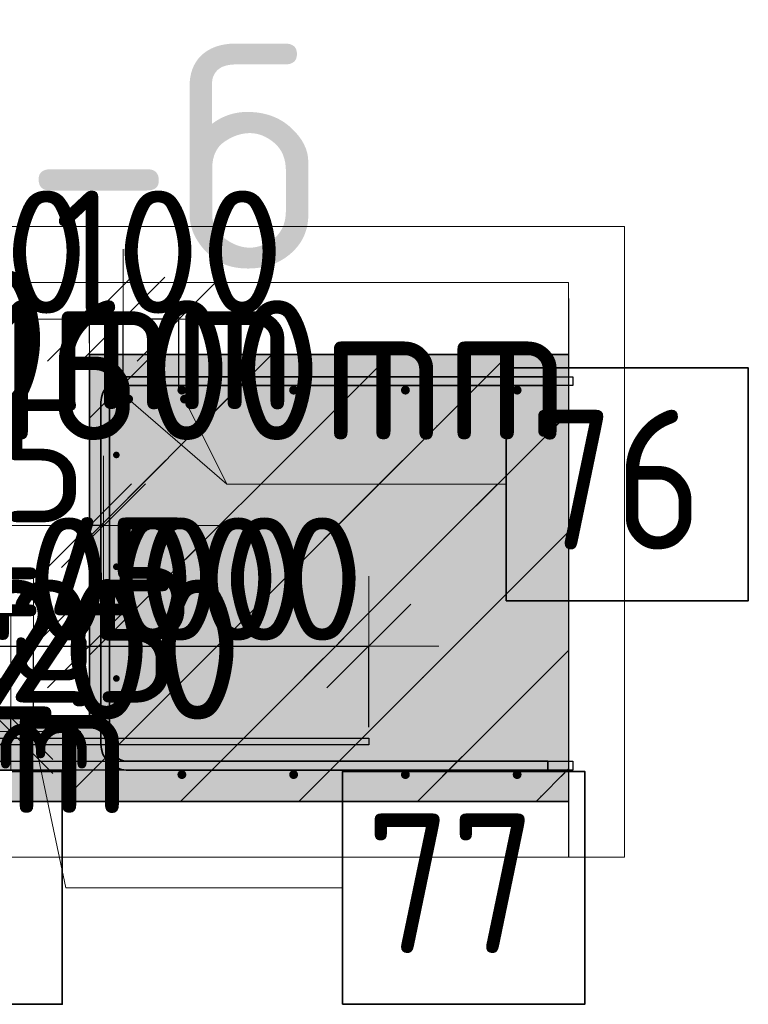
# Model space of a CAD drawing. Header units: millimetres. Extents: x -3483 to 105345, y -283423 to 72284.
# Tile 143 of 155: x 63732 to 65036, y 51565 to 53327. Entities that reach past the tile are written whole.
import ezdxf

# ---------------------------------------------------------------- set-up
doc = ezdxf.new("R2010")
doc.units = ezdxf.units.MM
doc.header["$PDMODE"] = 65
doc.linetypes.add('______11', pattern=[500, 400, -50, 0, -50])
doc.linetypes.add('______5', pattern=[1100, 800, -100, 100, -100])
for name, color, linetype, lineweight in [('Standard', 7, 'Continuous', 25), ('Арм.стержн. Арматура края', 96, 'Continuous', 35), ('Арматурный каркас 03', 220, 'Continuous', 35), ('Размерная линия_ общее', 7, 'Continuous', 13)]:
    doc.layers.add(name, color=color, linetype=linetype, lineweight=lineweight)
for name, color, linetype, lineweight, true_color in [('Арм.стержн.верхн.зоны У', 7, 'Continuous', 35, 0xecec00), ('Арм.стержн.верхн.зоны Х', 7, 'Continuous', 35, 0x0000c6), ('Арм.стержн.ниж.зоны У', 7, 'Continuous', 35, 0x00b300), ('Арм.стержн.ниж.зоны Х', 7, 'Continuous', 35, 0xc600c6)]:
    doc.layers.add(name, color=color, linetype=linetype, lineweight=lineweight, true_color=true_color)
doc.styles.add('ISOCPEUR', font='ISOCPEUR')
doc.dimstyles.new('DIMSTYLE_14', dxfattribs={"dimtxt": 220, "dimasz": 250, "dimexe": 0, "dimexo": 0.001, "dimgap": 110, "dimtad": 2, "dimdec": 0, "dimrnd": 1, "dimzin": 12, "dimdsep": 46, "dimtxsty": 'ISOCPEUR', "dimblk1": 'ALL_ML_STRICH', "dimblk2": 'ALL_ML_STRICH', "dimsah": 1, "dimcen": 0, "dimse1": 1, "dimse2": 1, "dimclrd": 7, "dimclre": 256, "dimclrt": 7, "dimadec": 0, "dimazin": 0, "dimtfac": 1, "dimtdec": 0, "dimtix": 1, "dimtmove": 2, "dimatfit": 3, "dimfxl": 0, "dimtvp": 1.2, "dimtzin": 0, "dimlwd": 0, "dimlwe": -3, "dimarcsym": 0})
doc.dimstyles.new('DIMSTYLE_17', dxfattribs={"dimtxt": 220, "dimasz": 250, "dimexe": 0, "dimexo": 0, "dimgap": 110, "dimtad": 2, "dimdec": 0, "dimrnd": 1, "dimzin": 12, "dimdsep": 46, "dimtxsty": 'ISOCPEUR', "dimblk1": 'ALL_ML_STRICH', "dimblk2": 'ALL_ML_STRICH', "dimsah": 1, "dimcen": 0, "dimclrd": 7, "dimclre": 256, "dimclrt": 7, "dimadec": 0, "dimazin": 0, "dimtfac": 1, "dimtdec": 0, "dimtix": 1, "dimtmove": 2, "dimatfit": 3, "dimfxl": 0, "dimtvp": 1.2, "dimtzin": 0, "dimlwd": 0, "dimlwe": -3, "dimarcsym": 0})
doc.dimstyles.new('DIMSTYLE_5', dxfattribs={"dimtxt": 220, "dimasz": 250, "dimexe": 0, "dimexo": 0, "dimgap": 110, "dimtad": 2, "dimdec": 0, "dimrnd": 5, "dimzin": 12, "dimdsep": 46, "dimtxsty": 'ISOCPEUR', "dimblk1": 'ALL_ML_STRICH', "dimblk2": 'ALL_ML_STRICH', "dimsah": 1, "dimcen": 0, "dimclrd": 7, "dimclre": 256, "dimclrt": 7, "dimadec": 0, "dimazin": 0, "dimtfac": 1, "dimtdec": 0, "dimtix": 1, "dimtmove": 2, "dimatfit": 3, "dimfxl": 0, "dimtvp": 1.2, "dimtzin": 0, "dimlwd": 0, "dimlwe": -3, "dimarcsym": 0})

# ---------------------------------------------------------------- blocks, each defined once
blk = doc.blocks.new('ALL_ML_STRICH')
at = {"color": 0, "linetype": 'ByBlock', "lineweight": -2}
for p, q in [((0, -0.5), (0, 0.5)), ((-0.3, -0.3), (0.3, 0.3)), ((-1, 0), (0.5, 0))]:
    blk.add_line(p, q, dxfattribs=at)
blk = doc.blocks.new('*D854')
at = {"layer": 'DEFPOINTS', "color": 7, "linetype": 'Continuous', "lineweight": 13, "transparency": 33554687}
for p in [(63856.6, 52420.7), (63881.6, 52422.5), (63881.6, 52421.3)]:
    blk.add_point(p, dxfattribs=at)
at = {"layer": 'Размерная линия_ общее', "color": 7, "linetype": 'Continuous', "lineweight": -2, "transparency": 33554687}
blk.add_line((63881.6, 52421.3), (63856.6, 52421.3), dxfattribs=at)
at = {"layer": 'Размерная линия_ общее', "color": 7, "linetype": 'Continuous', "lineweight": 13, "transparency": 33554687, "xscale": 250, "yscale": 250, "zscale": 250}
for p, rotation in [((63881.6, 52421.3), 360), ((63856.6, 52421.3), 180)]:
    blk.add_blockref('ALL_ML_STRICH', p, dxfattribs=dict(at, rotation=rotation))
at = {"layer": 'Размерная линия_ общее', "color": 7, "linetype": 'Continuous', "lineweight": 13, "transparency": 33554687, "insert": (63697.7, 52537.4), "char_height": 220, "width": 440, "attachment_point": 5, "style": 'ISOCPEUR'}
blk.add_mtext('\\A1;{25}', dxfattribs=at)
at = {"layer": 'Размерная линия_ общее', "color": 7, "linetype": 'Continuous', "lineweight": 13, "transparency": 33554687, "insert": (63645.5, 52105.1), "char_height": 180, "width": 9, "attachment_point": 1, "rotation": 180, "line_spacing_factor": 0.60241, "style": 'ISOCPEUR'}
blk.add_mtext('з.с.', dxfattribs=at)
blk = doc.blocks.new('*D855')
at = {"layer": 'DEFPOINTS', "color": 7, "linetype": 'Continuous', "lineweight": 13, "transparency": 33554687}
for p in [(64016.6, 52790.9), (63916.6, 52647.8), (64016.6, 52647.8)]:
    blk.add_point(p, dxfattribs=at)
at = {"layer": 'Размерная линия_ общее', "color": 253, "linetype": 'Continuous', "lineweight": -2, "true_color": 0xa0a0a0, "transparency": 33554687}
for p, q in [((63916.6, 52667.8), (63916.6, 52790.9)), ((64016.6, 52667.8), (64016.6, 52790.9))]:
    blk.add_line(p, q, dxfattribs=at)
at = {"layer": 'Размерная линия_ общее', "color": 7, "linetype": 'Continuous', "lineweight": -2, "transparency": 33554687}
blk.add_line((64016.6, 52790.9), (63916.6, 52790.9), dxfattribs=at)
at = {"layer": 'Размерная линия_ общее', "color": 7, "linetype": 'Continuous', "lineweight": 13, "transparency": 33554687, "xscale": 250, "yscale": 250, "zscale": 250}
for p, rotation in [((64016.6, 52790.9), 360), ((63916.6, 52790.9), 180)]:
    blk.add_blockref('ALL_ML_STRICH', p, dxfattribs=dict(at, rotation=rotation))
at = {"layer": 'Размерная линия_ общее', "color": 7, "linetype": 'Continuous', "lineweight": 13, "transparency": 33554687, "insert": (63999.6, 52910.9), "char_height": 220, "width": 660, "attachment_point": 5, "style": 'ISOCPEUR'}
blk.add_mtext('\\A1;{100}', dxfattribs=at)
blk = doc.blocks.new('*D856')
at = {"layer": 'DEFPOINTS', "color": 7, "linetype": 'Continuous', "lineweight": 13, "transparency": 33554687}
for p in [(63916.6, 52790.9), (63856.6, 52727.8), (63916.6, 52647.8)]:
    blk.add_point(p, dxfattribs=at)
at = {"layer": 'Размерная линия_ общее', "color": 253, "linetype": 'Continuous', "lineweight": -2, "true_color": 0xa0a0a0, "transparency": 33554687}
for p, q in [((63856.6, 52747.8), (63856.6, 52790.9)), ((63916.6, 52667.8), (63916.6, 52790.9))]:
    blk.add_line(p, q, dxfattribs=at)
at = {"layer": 'Размерная линия_ общее', "color": 7, "linetype": 'Continuous', "lineweight": -2, "transparency": 33554687}
blk.add_line((63916.6, 52790.9), (63856.6, 52790.9), dxfattribs=at)
at = {"layer": 'Размерная линия_ общее', "color": 7, "linetype": 'Continuous', "lineweight": 13, "transparency": 33554687, "xscale": 250, "yscale": 250, "zscale": 250}
for p, rotation in [((63916.6, 52790.9), 360), ((63856.6, 52790.9), 180)]:
    blk.add_blockref('ALL_ML_STRICH', p, dxfattribs=dict(at, rotation=rotation))
at = {"layer": 'Размерная линия_ общее', "color": 7, "linetype": 'Continuous', "lineweight": 13, "transparency": 33554687, "insert": (63699.6, 52910.9), "char_height": 220, "width": 440, "attachment_point": 5, "style": 'ISOCPEUR'}
blk.add_mtext('\\A1;{60}', dxfattribs=at)
blk = doc.blocks.new('*D859')
at = {"layer": 'DEFPOINTS', "color": 7, "linetype": 'Continuous', "lineweight": 13, "transparency": 33554687}
for p in [(63716.5, 52077.8), (63714.7, 52052.8), (63715.9, 52052.8)]:
    blk.add_point(p, dxfattribs=at)
at = {"layer": 'Размерная линия_ общее', "color": 7, "linetype": 'Continuous', "lineweight": -2, "transparency": 33554687}
blk.add_line((63715.9, 52052.8), (63715.9, 52077.8), dxfattribs=at)
at = {"layer": 'Размерная линия_ общее', "color": 7, "linetype": 'Continuous', "lineweight": 13, "transparency": 33554687, "xscale": 250, "yscale": 250, "zscale": 250}
for p, rotation in [((63715.9, 52052.8), 270), ((63715.9, 52077.8), 90)]:
    blk.add_blockref('ALL_ML_STRICH', p, dxfattribs=dict(at, rotation=rotation))
at = {"layer": 'Размерная линия_ общее', "color": 7, "linetype": 'Continuous', "lineweight": 13, "transparency": 33554687, "insert": (63672.1, 51973.9), "char_height": 180, "width": 9, "attachment_point": 1, "rotation": 90, "line_spacing_factor": 0.60241, "style": 'ISOCPEUR'}
blk.add_mtext('з.с.', dxfattribs=at)
at = {"layer": 'Размерная линия_ общее', "color": 7, "linetype": 'Continuous', "lineweight": 13, "transparency": 33554687, "insert": (63863.8, 52214.7), "char_height": 220, "width": 440, "attachment_point": 5, "style": 'ISOCPEUR'}
blk.add_mtext('\\A1;{25}', dxfattribs=at)
blk = doc.blocks.new('*D868')
at = {"layer": 'DEFPOINTS', "color": 7, "linetype": 'Continuous', "lineweight": 13, "transparency": 33554687}
for p in [(63356.6, 52205.9), (63356.6, 52046.8), (63756.6, 52046.8)]:
    blk.add_point(p, dxfattribs=at)
at = {"layer": 'Размерная линия_ общее', "color": 253, "linetype": 'Continuous', "lineweight": -2, "true_color": 0xa0a0a0, "transparency": 33554687}
for p, q in [((63356.6, 52066.8), (63356.6, 52205.9)), ((63756.6, 52066.8), (63756.6, 52205.9))]:
    blk.add_line(p, q, dxfattribs=at)
at = {"layer": 'Размерная линия_ общее', "color": 7, "linetype": 'Continuous', "lineweight": -2, "transparency": 33554687}
blk.add_line((63356.6, 52205.9), (63756.6, 52205.9), dxfattribs=at)
at = {"layer": 'Размерная линия_ общее', "color": 7, "linetype": 'Continuous', "lineweight": 13, "transparency": 33554687, "xscale": 250, "yscale": 250, "zscale": 250, "rotation": 180}
blk.add_blockref('ALL_ML_STRICH', (63356.6, 52205.9), dxfattribs=at)
at = {"layer": 'Размерная линия_ общее', "color": 7, "linetype": 'Continuous', "lineweight": 13, "transparency": 33554687, "xscale": 250, "yscale": 250, "zscale": 250}
blk.add_blockref('ALL_ML_STRICH', (63756.6, 52205.9), dxfattribs=at)
at = {"layer": 'Размерная линия_ общее', "color": 7, "linetype": 'Continuous', "lineweight": 13, "transparency": 33554687, "insert": (62903.6, 52435.9), "char_height": 220, "width": 11, "attachment_point": 1, "line_spacing_factor": 0.60241, "style": 'ISOCPEUR'}
blk.add_mtext('2х200=400', dxfattribs=at)
blk = doc.blocks.new('*D869')
at = {"layer": 'DEFPOINTS', "color": 7, "linetype": 'Continuous', "lineweight": 13, "transparency": 33554687}
for p in [(63756.6, 52205.9), (63856.6, 52077.8), (63756.6, 52046.8)]:
    blk.add_point(p, dxfattribs=at)
at = {"layer": 'Размерная линия_ общее', "color": 253, "linetype": 'Continuous', "lineweight": -2, "true_color": 0xa0a0a0, "transparency": 33554687}
for p, q in [((63756.6, 52066.8), (63756.6, 52205.9)), ((63856.6, 52097.8), (63856.6, 52205.9))]:
    blk.add_line(p, q, dxfattribs=at)
at = {"layer": 'Размерная линия_ общее', "color": 7, "linetype": 'Continuous', "lineweight": -2, "transparency": 33554687}
blk.add_line((63756.6, 52205.9), (63856.6, 52205.9), dxfattribs=at)
at = {"layer": 'Размерная линия_ общее', "color": 7, "linetype": 'Continuous', "lineweight": 13, "transparency": 33554687, "xscale": 250, "yscale": 250, "zscale": 250}
blk.add_blockref('ALL_ML_STRICH', (63856.6, 52205.9), dxfattribs=at)
at = {"layer": 'Размерная линия_ общее', "color": 7, "linetype": 'Continuous', "lineweight": 13, "transparency": 33554687, "xscale": 250, "yscale": 250, "zscale": 250, "rotation": 180}
blk.add_blockref('ALL_ML_STRICH', (63756.6, 52205.9), dxfattribs=at)
at = {"layer": 'Размерная линия_ общее', "color": 7, "linetype": 'Continuous', "lineweight": 13, "transparency": 33554687, "insert": (63839.6, 52325.9), "char_height": 220, "width": 660, "attachment_point": 5, "style": 'ISOCPEUR'}
blk.add_mtext('\\A1;{100}', dxfattribs=at)
blk = doc.blocks.new('*D870')
at = {"layer": 'DEFPOINTS', "color": 7, "linetype": 'Continuous', "lineweight": 13, "transparency": 33554687}
for p in [(63856.6, 52205.9), (63856.6, 52077.8), (64356.6, 52040.8)]:
    blk.add_point(p, dxfattribs=at)
at = {"layer": 'Размерная линия_ общее', "color": 253, "linetype": 'Continuous', "lineweight": -2, "true_color": 0xa0a0a0, "transparency": 33554687}
for p, q in [((63856.6, 52097.8), (63856.6, 52205.9)), ((64356.6, 52060.8), (64356.6, 52205.9))]:
    blk.add_line(p, q, dxfattribs=at)
at = {"layer": 'Размерная линия_ общее', "color": 7, "linetype": 'Continuous', "lineweight": -2, "transparency": 33554687}
blk.add_line((63856.6, 52205.9), (64356.6, 52205.9), dxfattribs=at)
at = {"layer": 'Размерная линия_ общее', "color": 7, "linetype": 'Continuous', "lineweight": 13, "transparency": 33554687, "xscale": 250, "yscale": 250, "zscale": 250, "rotation": 180}
blk.add_blockref('ALL_ML_STRICH', (63856.6, 52205.9), dxfattribs=at)
at = {"layer": 'Размерная линия_ общее', "color": 7, "linetype": 'Continuous', "lineweight": 13, "transparency": 33554687, "xscale": 250, "yscale": 250, "zscale": 250}
blk.add_blockref('ALL_ML_STRICH', (64356.6, 52205.9), dxfattribs=at)
at = {"layer": 'Размерная линия_ общее', "color": 7, "linetype": 'Continuous', "lineweight": 13, "transparency": 33554687, "insert": (64117.6, 52325.9), "char_height": 220, "width": 660, "attachment_point": 5, "style": 'ISOCPEUR'}
blk.add_mtext('\\A1;{500}', dxfattribs=at)

msp = doc.modelspace()

# ---------------------------------------------------------------- hatches: boundary and pattern name
at = {"layer": 'Standard', "linetype": 'Continuous', "lineweight": 13, "transparency": 33554687}
h = msp.add_hatch(dxfattribs=at)
h.set_pattern_fill('__________539', scale=100, style=0, pattern_type=2)
h.set_pattern_definition([(45, (0, 0), (-212.132, 212.132), [400, -50, 0, -50]), (45, (-106.07, 106.07), (-212.132, 212.132), [800, -100, 100, -100])])
h.paths.add_polyline_path([(63856.6, 52727.8), (63856.6, 52077.8), (63256.6, 52077.8), (63256.6, 52727.8), (62446, 52727.8), (62446, 51927.8), (64713.8, 51927.8), (64713.8, 52727.8)], flags=0)
msp.add_hatch(color=9, dxfattribs=at).paths.add_polyline_path([(63856.6, 52727.8), (63856.6, 52077.8), (63256.6, 52077.8), (63256.6, 52727.8), (62446, 52727.8), (62446, 51927.8), (64713.8, 51927.8), (64713.8, 52727.8)])
at = {"layer": 'Арм.стержн.верхн.зоны Х', "linetype": 'Continuous', "lineweight": 50, "transparency": 33554687}
for points in [[(64029.9, 52663.8), (64029.3, 52666.8), (64027.6, 52669.4), (64025, 52671.1), (64021.9, 52671.8), (64018.9, 52671.1), (64016.3, 52669.4), (64014.5, 52666.8), (64013.9, 52663.8), (64014.5, 52660.7), (64016.3, 52658.1), (64018.9, 52656.4), (64021.9, 52655.8), (64025, 52656.4), (64027.6, 52658.1), (64029.3, 52660.7)], [(64229.9, 52663.8), (64229.3, 52666.8), (64227.6, 52669.4), (64225, 52671.1), (64221.9, 52671.8), (64218.9, 52671.1), (64216.3, 52669.4), (64214.5, 52666.8), (64213.9, 52663.8), (64214.5, 52660.7), (64216.3, 52658.1), (64218.9, 52656.4), (64221.9, 52655.8), (64225, 52656.4), (64227.6, 52658.1), (64229.3, 52660.7)], [(64429.9, 52663.8), (64429.3, 52666.8), (64427.6, 52669.4), (64425, 52671.1), (64421.9, 52671.8), (64418.9, 52671.1), (64416.3, 52669.4), (64414.5, 52666.8), (64413.9, 52663.8), (64414.5, 52660.7), (64416.3, 52658.1), (64418.9, 52656.4), (64421.9, 52655.8), (64425, 52656.4), (64427.6, 52658.1), (64429.3, 52660.7)], [(64629.9, 52663.8), (64629.3, 52666.8), (64627.6, 52669.4), (64625, 52671.1), (64621.9, 52671.8), (64618.9, 52671.1), (64616.3, 52669.4), (64614.5, 52666.8), (64613.9, 52663.8), (64614.5, 52660.7), (64616.3, 52658.1), (64618.9, 52656.4), (64621.9, 52655.8), (64625, 52656.4), (64627.6, 52658.1), (64629.3, 52660.7)]]:
    msp.add_hatch(color=41, dxfattribs=at).paths.add_polyline_path(points)
at = {"layer": 'Арм.стержн.ниж.зоны Х', "linetype": 'Continuous', "lineweight": 50, "transparency": 33554687}
for points in [[(63829.9, 51975.8), (63829.3, 51978.8), (63827.6, 51981.4), (63825, 51983.1), (63821.9, 51983.8), (63818.9, 51983.1), (63816.3, 51981.4), (63814.5, 51978.8), (63813.9, 51975.8), (63814.5, 51972.7), (63816.3, 51970.1), (63818.9, 51968.4), (63821.9, 51967.8), (63825, 51968.4), (63827.6, 51970.1), (63829.3, 51972.7)], [(64029.9, 51975.8), (64029.3, 51978.8), (64027.6, 51981.4), (64025, 51983.1), (64021.9, 51983.8), (64018.9, 51983.1), (64016.3, 51981.4), (64014.5, 51978.8), (64013.9, 51975.8), (64014.5, 51972.7), (64016.3, 51970.1), (64018.9, 51968.4), (64021.9, 51967.8), (64025, 51968.4), (64027.6, 51970.1), (64029.3, 51972.7)], [(64229.9, 51975.8), (64229.3, 51978.8), (64227.6, 51981.4), (64225, 51983.1), (64221.9, 51983.8), (64218.9, 51983.1), (64216.3, 51981.4), (64214.5, 51978.8), (64213.9, 51975.8), (64214.5, 51972.7), (64216.3, 51970.1), (64218.9, 51968.4), (64221.9, 51967.8), (64225, 51968.4), (64227.6, 51970.1), (64229.3, 51972.7)], [(64429.9, 51975.8), (64429.3, 51978.8), (64427.6, 51981.4), (64425, 51983.1), (64421.9, 51983.8), (64418.9, 51983.1), (64416.3, 51981.4), (64414.5, 51978.8), (64413.9, 51975.8), (64414.5, 51972.7), (64416.3, 51970.1), (64418.9, 51968.4), (64421.9, 51967.8), (64425, 51968.4), (64427.6, 51970.1), (64429.3, 51972.7)], [(64629.9, 51975.8), (64629.3, 51978.8), (64627.6, 51981.4), (64625, 51983.1), (64621.9, 51983.8), (64618.9, 51983.1), (64616.3, 51981.4), (64614.5, 51978.8), (64613.9, 51975.8), (64614.5, 51972.7), (64616.3, 51970.1), (64618.9, 51968.4), (64621.9, 51967.8), (64625, 51968.4), (64627.6, 51970.1), (64629.3, 51972.7)]]:
    msp.add_hatch(color=41, dxfattribs=at).paths.add_polyline_path(points)
at = {"layer": 'Арматурный каркас 03', "linetype": 'Continuous', "lineweight": 50, "transparency": 33554687}
for color, points in [(41, [(63934.6, 52647.8), (63934, 52650.8), (63932.3, 52653.4), (63929.7, 52655.1), (63926.6, 52655.8), (63923.6, 52655.1), (63921, 52653.4), (63919.3, 52650.8), (63918.6, 52647.8), (63919.3, 52644.7), (63921, 52642.1), (63923.6, 52640.4), (63926.6, 52639.8), (63929.7, 52640.4), (63932.3, 52642.1), (63934, 52644.7)]), (41, [(64034.6, 52647.8), (64034, 52650.8), (64032.3, 52653.4), (64029.7, 52655.1), (64026.6, 52655.8), (64023.6, 52655.1), (64021, 52653.4), (64019.3, 52650.8), (64018.6, 52647.8), (64019.3, 52644.7), (64021, 52642.1), (64023.6, 52640.4), (64026.6, 52639.8), (64029.7, 52640.4), (64032.3, 52642.1), (64034, 52644.7)]), (22, [(63910.6, 52547.8), (63910.2, 52550.1), (63908.9, 52552), (63906.9, 52553.3), (63904.6, 52553.8), (63902.3, 52553.3), (63900.4, 52552), (63899.1, 52550.1), (63898.6, 52547.8), (63899.1, 52545.5), (63900.4, 52543.5), (63902.3, 52542.2), (63904.6, 52541.8), (63906.9, 52542.2), (63908.9, 52543.5), (63910.2, 52545.5)]), (22, [(63910.6, 52347.8), (63910.2, 52350.1), (63908.9, 52352), (63906.9, 52353.3), (63904.6, 52353.8), (63902.3, 52353.3), (63900.4, 52352), (63899.1, 52350.1), (63898.6, 52347.8), (63899.1, 52345.5), (63900.4, 52343.5), (63902.3, 52342.2), (63904.6, 52341.8), (63906.9, 52342.2), (63908.9, 52343.5), (63910.2, 52345.5)]), (22, [(63910.6, 52147.8), (63910.2, 52150.1), (63908.9, 52152), (63906.9, 52153.3), (63904.6, 52153.8), (63902.3, 52153.3), (63900.4, 52152), (63899.1, 52150.1), (63898.6, 52147.8), (63899.1, 52145.5), (63900.4, 52143.5), (63902.3, 52142.2), (63904.6, 52141.8), (63906.9, 52142.2), (63908.9, 52143.5), (63910.2, 52145.5)]), (22, [(63762.6, 52046.8), (63762.2, 52049.1), (63760.9, 52051), (63758.9, 52052.3), (63756.6, 52052.8), (63754.3, 52052.3), (63752.4, 52051), (63751.1, 52049.1), (63750.6, 52046.8), (63751.1, 52044.5), (63752.4, 52042.5), (63754.3, 52041.2), (63756.6, 52040.8), (63758.9, 52041.2), (63760.9, 52042.5), (63762.2, 52044.5)])]:
    msp.add_hatch(color=color, dxfattribs=at).paths.add_polyline_path(points)

# ---------------------------------------------------------------- linework, layer by layer
at = {"layer": 'Standard', "color": 52, "linetype": 'Continuous', "lineweight": 13, "transparency": 33554687}
for p, q in [((62446, 52856.6), (64713.8, 52856.6)), ((64713.8, 52856.6), (62446, 52856.6)), ((62446, 52856.6), (64713.8, 52856.6)), ((64713.8, 52856.6), (62446, 52856.6)), ((64713.8, 51927.8), (64713.8, 52856.6)), ((64713.8, 52856.6), (64713.8, 51927.8)), ((64713.8, 51927.8), (64713.8, 52856.6)), ((64713.8, 52856.6), (64713.8, 51927.8)), ((64713.8, 51927.8), (62446, 51927.8)), ((62446, 51927.8), (64713.8, 51927.8)), ((64713.8, 51927.8), (62446, 51927.8)), ((62446, 51927.8), (64713.8, 51927.8))]:
    msp.add_line(p, q, dxfattribs=at)
at = {"layer": 'Standard', "color": 7, "linetype": 'Continuous', "lineweight": 25, "transparency": 33554687}
msp.add_line((64713.8, 52827.8), (64713.8, 51827.8), dxfattribs=at)
msp.add_line((64713.8, 52827.8), (64713.8, 51827.8), dxfattribs=at)
at = {"layer": 'Standard', "color": 253, "linetype": '______11', "lineweight": 13, "true_color": 0xababab, "transparency": 33554687}
for p, q in [((63807.2, 51927.8), (64607.2, 52727.8)), ((63856.6, 52401.5), (64182.9, 52727.8)), ((64231.4, 51927.8), (64713.8, 52410.1)), ((64655.7, 51927.8), (64713.8, 51985.9))]:
    msp.add_line(p, q, dxfattribs=at)
at = {"layer": 'Standard', "color": 7, "linetype": 'Continuous', "lineweight": 35, "transparency": 33554687}
for p, q in [((63856.6, 52727.8), (63856.6, 52077.8)), ((64713.8, 52727.8), (63856.6, 52727.8)), ((63856.6, 52727.8), (63856.6, 52077.8)), ((64713.8, 52727.8), (63856.6, 52727.8)), ((63856.6, 52077.8), (63256.6, 52077.8)), ((63856.6, 52077.8), (63256.6, 52077.8)), ((62446, 51927.8), (64713.8, 51927.8)), ((62446, 51927.8), (64713.8, 51927.8))]:
    msp.add_line(p, q, dxfattribs=at)
at = {"layer": 'Standard', "color": 253, "linetype": '______5', "lineweight": 13, "true_color": 0xababab, "transparency": 33554687}
for p, q in [((63856.6, 52613.6), (63970.8, 52727.8)), ((63856.6, 52189.4), (64395, 52727.8)), ((64019.3, 51927.8), (64713.8, 52622.3)), ((64443.5, 51927.8), (64713.8, 52198)), ((63595, 51927.8), (63745, 52077.8))]:
    msp.add_line(p, q, dxfattribs=at)
at = {"layer": 'Standard', "color": 7, "linetype": 'Continuous', "lineweight": 13, "transparency": 33554687}
msp.add_line((63856.6, 52421.3), (63766.6, 52421.3), dxfattribs=at)
msp.add_lwpolyline([(62346, 51827.8), (64813.8, 51827.8), (64813.8, 52956.6), (62346, 52956.6), (62346, 51827.8)], dxfattribs=at)
at = {"layer": 'Арм.стержн. Арматура края', "color": 41, "linetype": 'Continuous', "lineweight": 35, "transparency": 33554687}
msp.add_lwpolyline([(64676.6, 52671.8), (63923.5, 52671.8), (63917.6, 52670.9), (63911.8, 52669), (63906.4, 52666), (63902, 52662.4), (63898.4, 52658), (63895.4, 52652.6), (63893.5, 52646.8), (63892.6, 52640.9), (63892.6, 52030.6), (63893.5, 52024.8), (63895.4, 52018.9), (63898.4, 52013.5), (63902, 52009.2), (63906.4, 52005.5), (63911.8, 52002.5), (63917.6, 52000.6), (63923.5, 51999.8), (64676.6, 51999.8), (64676.6, 51983.8), (63922.3, 51983.8), (63914, 51984.9), (63905.3, 51987.8), (63897.3, 51992.3), (63890.7, 51997.8), (63885.2, 52004.4), (63880.7, 52012.4), (63877.8, 52021.1), (63876.6, 52029.5), (63876.6, 52642.1), (63877.8, 52650.4), (63880.7, 52659.1), (63885.2, 52667.1), (63890.7, 52673.7), (63897.3, 52679.2), (63905.3, 52683.7), (63914, 52686.6), (63922.3, 52687.8), (64676.6, 52687.8), (64676.6, 52671.8)], dxfattribs=at)
at = {"layer": 'Арм.стержн.верхн.зоны У', "color": 52, "linetype": 'Continuous', "lineweight": 25, "transparency": 33554687}
msp.add_line((63856.6, 52727.8), (63856.6, 52727.8), dxfattribs=at)
at = {"layer": 'Арм.стержн.верхн.зоны У', "color": 41, "linetype": 'Continuous', "lineweight": 25, "transparency": 33554687}
msp.add_lwpolyline([(63886.6, 52687.8), (64721.8, 52687.8), (64721.8, 52671.8), (63886.6, 52671.8), (63886.6, 52687.8)], dxfattribs=at)
at = {"layer": 'Арм.стержн.верхн.зоны Х', "color": 52, "linetype": 'Continuous', "lineweight": 25, "transparency": 33554687}
msp.add_line((63856.6, 52727.8), (63856.6, 52727.8), dxfattribs=at)
at = {"layer": 'Арм.стержн.ниж.зоны У', "color": 41, "linetype": 'Continuous', "lineweight": 25, "transparency": 33554687}
msp.add_lwpolyline([(62438, 51999.8), (64721.8, 51999.8), (64721.8, 51983.8), (62438, 51983.8), (62438, 51999.8)], dxfattribs=at)
at = {"layer": 'Арматурный каркас 03', "color": 7, "linetype": 'Continuous', "lineweight": 13, "transparency": 33554687}
for p, q in [((64102.3, 52495.3), (63926.6, 52647.8)), ((64102.3, 52495.3), (64026.6, 52647.8)), ((64102.3, 52495.3), (64602.3, 52495.3)), ((63814.5, 51773), (63756.6, 52046.8)), ((63814.5, 51773), (64309.5, 51773))]:
    msp.add_line(p, q, dxfattribs=at)
at = {"layer": 'Арматурный каркас 03', "color": 7, "linetype": 'Continuous', "lineweight": 35, "transparency": 33554687}
for points in [[(64602.3, 52287), (65035.6, 52287), (65035.6, 52703.7), (64602.3, 52703.7), (64602.3, 52287)], [(63374.5, 51564.7), (63807.9, 51564.7), (63807.9, 51981.4), (63374.5, 51981.4), (63374.5, 51564.7)], [(64309.5, 51564.7), (64742.9, 51564.7), (64742.9, 51981.4), (64309.5, 51981.4), (64309.5, 51564.7)]]:
    msp.add_lwpolyline(points, dxfattribs=at)
at = {"layer": 'Арматурный каркас 03', "color": 22, "linetype": 'Continuous', "lineweight": 25, "transparency": 33554687}
msp.add_lwpolyline([(62756.6, 52040.8), (64356.6, 52040.8), (64356.6, 52028.8), (62756.6, 52028.8), (62756.6, 52040.8)], dxfattribs=at)

# ---------------------------------------------------------------- texts
at = {"layer": 'Standard', "color": 7, "linetype": 'Continuous', "lineweight": 13, "transparency": 33554687, "insert": (63474, 52881.4), "char_height": 400, "width": 1022.609, "attachment_point": 7, "style": 'ISOCPEUR'}
msp.add_mtext('\\A1;{\\fISOCPEUR|i0|b0;\\H400.000000;\\W1.000000;\\C7;б-б}\\P', dxfattribs=at)
at = {"layer": 'Арматурный каркас 03', "color": 7, "linetype": 'Continuous', "lineweight": 25, "transparency": 33554687, "char_height": 250, "attachment_point": 7, "style": 'ISOCPEUR'}
for s, insert, width in [('\\W0.94;ø16 L=1940mm ', (62202.3, 52628.7), 2416.469), ('\\W0.94;ø12 L=1600mm ', (62717.9, 52574.6), 2391.341), ('\\W0.87;76', (64644, 52378.7), 459.01), ('\\W0.95;ш.200 ', (63367.9, 52074.6), 1093.33), ('\\W0.94;ø12 L=1600mm ', (61934.5, 51906.4), 2391.341), ('\\W0.87;77', (64351.2, 51656.4), 459.01)]:
    msp.add_mtext(s, dxfattribs=dict(at, insert=insert, width=width))

# ---------------------------------------------------------------- dimensions: what is measured, and where the dimension line sits
at = {"layer": 'Размерная линия_ общее', "color": 7, "linetype": 'Continuous', "lineweight": 13, "transparency": 33554687}
for base, p1, p2, picture, middle in [((63856.6, 52790.9), (63916.6, 52667.8), (63856.6, 52747.8), '*D856', (63699.6, 52910.9)), ((63916.6, 52790.9), (64016.6, 52667.8), (63916.6, 52667.8), '*D855', (63999.6, 52910.9))]:
    dim = msp.add_linear_dim(base=base, p1=p1, p2=p2, angle=180, dimstyle='DIMSTYLE_17', override={"dimpost": '<>', "dimclrd": 7, "dimclre": 253, "dimclrt": 7, "dimlwd": 0, "dimlwe": 65533}, dxfattribs=at)
    dim.commit()
    dim.dimension.update_dxf_attribs({"geometry": picture, "text_midpoint": middle, "dimtype": 160})
for base, p1, p2, angle, picture, middle in [((63856.6, 52421.3), (63881.6, 52422.5), (63856.6, 52420.7), 180, '*D854', (63697.7, 52537.4)), ((63715.9, 52077.8), (63714.7, 52052.8), (63716.5, 52077.8), 90, '*D859', (63863.8, 52214.7))]:
    dim = msp.add_linear_dim(base=base, p1=p1, p2=p2, angle=angle, text='<>\\Xз.с.', dimstyle='DIMSTYLE_14', override={"dimpost": '<>', "dimclrd": 7, "dimclre": 253, "dimclrt": 7, "dimlwd": 0, "dimlwe": 65533}, dxfattribs=at)
    dim.commit()
    dim.dimension.update_dxf_attribs({"geometry": picture, "text_midpoint": middle, "dimtype": 160})
dim = msp.add_linear_dim(base=(63756.6, 52205.9), p1=(63356.6, 52066.8), p2=(63756.6, 52066.8), text='2х200=400', dimstyle='DIMSTYLE_5', override={"dimpost": '<>', "dimclrd": 7, "dimclre": 253, "dimclrt": 7, "dimlwd": 0, "dimlwe": 65533}, dxfattribs=at)
dim.commit()
dim.dimension.update_dxf_attribs({"geometry": '*D868', "text_midpoint": (63556.6, 52579.9), "dimtype": 160})
for base, p1, p2, picture, middle in [((63856.6, 52205.9), (63756.6, 52066.8), (63856.6, 52097.8), '*D869', (63839.6, 52325.9)), ((64356.6, 52205.9), (63856.6, 52097.8), (64356.6, 52060.8), '*D870', (64117.6, 52325.9))]:
    dim = msp.add_linear_dim(base=base, p1=p1, p2=p2, dimstyle='DIMSTYLE_5', override={"dimpost": '<>', "dimclrd": 7, "dimclre": 253, "dimclrt": 7, "dimlwd": 0, "dimlwe": 65533}, dxfattribs=at)
    dim.commit()
    dim.dimension.update_dxf_attribs({"geometry": picture, "text_midpoint": middle, "dimtype": 160})

doc.saveas('drawing.dxf')
